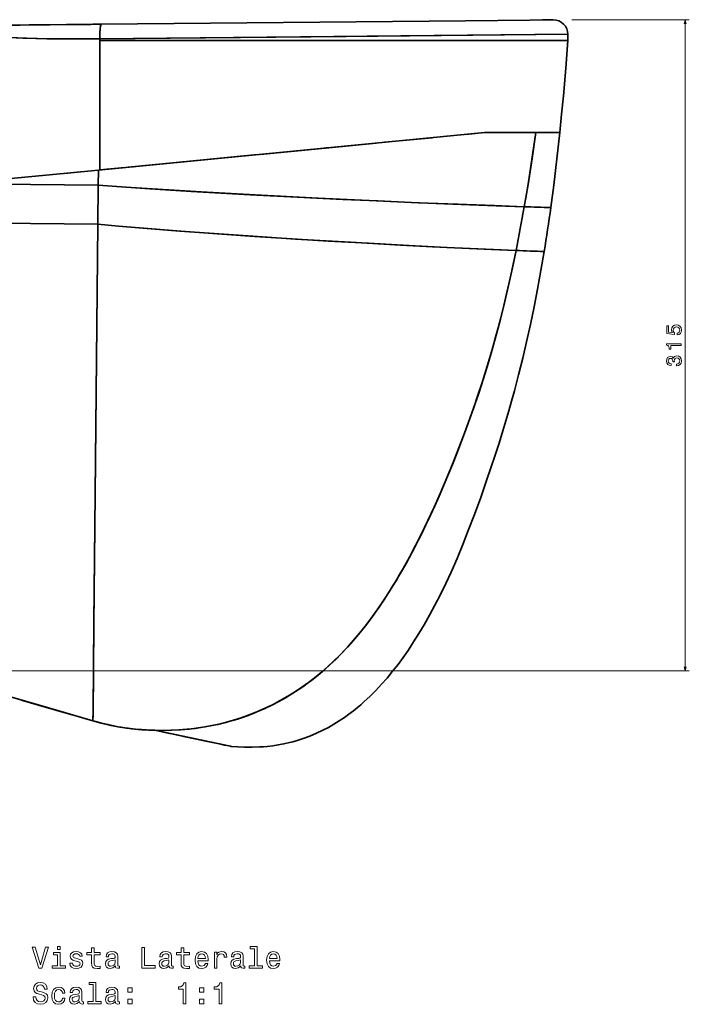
# Model space of a CAD drawing. Extents: x 410 to 1776, y 13 to 1531.
# Tile 7 of 8: x 1452 to 1776, y 794 to 1271. Entities that reach past the tile are written whole.
import ezdxf

# ---------------------------------------------------------------- set-up
doc = ezdxf.new("R2010")
doc.units = 0

msp = doc.modelspace()

# ---------------------------------------------------------------- linework, layer by layer
at = {"color": 7, "lineweight": 35}
for p, q in [((1461.04, 1268.3), (1391.96, 1267.62)), ((1430.91, 1268.01), (1491.67, 1268.6)), ((1430.91, 1268.01), (1491.67, 1268.6)), ((1486.64, 1268.55), (1461.04, 1268.3)), ((1461.04, 1268.3), (1486.64, 1268.55)), ((1668.13, 1270.33), (1491.68, 1268.6)), ((1668.13, 1270.33), (1491.68, 1268.6)), ((1699.23, 1270.64), (1668.13, 1270.33)), ((1699.23, 1270.64), (1668.13, 1270.33)), ((1490.92, 1261.6), (1717.62, 1263.75)), ((1490.26, 1198.04), (1677.28, 1216.18)), ((1678.14, 1216.22), (1702.11, 1216.22)), ((1624.82, 1211.09), (1601.93, 1208.87)), ((1651.92, 1213.72), (1628.88, 1211.48)), ((1567.37, 1205.52), (1532.87, 1202.17)), ((1601.93, 1208.87), (1568.61, 1205.64)), ((1532.87, 1202.17), (1504.67, 1199.43)), ((1490.26, 1198.04), (1421.41, 1191.36)), ((1421.41, 1191.36), (1490.14, 1190.68)), ((1490.14, 1190.68), (1421.41, 1191.36)), ((1490, 1171.81), (1346.34, 1173.22)), ((1490, 1171.81), (1346.34, 1173.22))]:
    msp.add_line(p, q, dxfattribs=at)
at = {"color": 7, "lineweight": 35, "ltscale": 0.121478}
msp.add_line((1491.5, 1268.6), (1486.64, 1268.55), dxfattribs=at)
at = {"color": 7, "lineweight": 35, "ltscale": 0.121481}
msp.add_line((1486.64, 1268.55), (1491.5, 1268.6), dxfattribs=at)
at = {"color": 7, "lineweight": 35, "ltscale": 0.003134}
for p, q in [((1491.68, 1268.6), (1491.55, 1268.6)), ((1491.55, 1268.6), (1491.68, 1268.6))]:
    msp.add_line(p, q, dxfattribs=at)
at = {"color": 7, "lineweight": 35, "ltscale": 0.15475}
msp.add_line((1705.42, 1270.7), (1699.23, 1270.64), dxfattribs=at)
at = {"color": 7, "lineweight": 35, "ltscale": 0.154753}
msp.add_line((1705.42, 1270.7), (1699.23, 1270.64), dxfattribs=at)
at = {"color": 7, "lineweight": 35, "ltscale": 0.095427}
msp.add_line((1709.24, 1270.74), (1705.42, 1270.7), dxfattribs=at)
at = {"color": 7, "lineweight": 35, "ltscale": 0.095424}
msp.add_line((1709.24, 1270.74), (1705.42, 1270.7), dxfattribs=at)
at = {"color": 7, "lineweight": 35, "ltscale": 0.03289}
msp.add_line((1710.56, 1270.75), (1709.24, 1270.74), dxfattribs=at)
at = {"color": 7, "lineweight": 35, "ltscale": 0.032893}
msp.add_line((1710.56, 1270.75), (1709.24, 1270.74), dxfattribs=at)
at = {"color": 7, "lineweight": 13}
for p, q in [((1719.62, 1270.82), (1776.47, 1270.82)), ((1774.47, 955.75), (1774.47, 1270.82)), ((1206.82, 955.75), (1776.47, 955.75))]:
    msp.add_line(p, q, dxfattribs=at)
at = {"color": 7, "lineweight": 35, "ltscale": 0.076443}
msp.add_line((1717.62, 1260.69), (1717.62, 1263.75), dxfattribs=at)
msp.add_line((1717.62, 1260.69), (1717.62, 1263.75), dxfattribs=at)
at = {"color": 7, "lineweight": 35, "ltscale": 0.004801}
msp.add_line((1490.92, 1261.6), (1490.73, 1261.6), dxfattribs=at)
msp.add_line((1490.92, 1261.6), (1490.73, 1261.6), dxfattribs=at)
at = {"color": 7, "lineweight": 35, "ltscale": 0.019556}
msp.add_line((1490.92, 1260.82), (1490.92, 1261.6), dxfattribs=at)
at = {"color": 7, "lineweight": 35, "ltscale": 0.01955}
msp.add_line((1490.92, 1260.82), (1490.92, 1261.6), dxfattribs=at)
at = {"color": 7, "lineweight": 35, "ltscale": 0.328146}
msp.add_line((1490.92, 1247.69), (1490.92, 1260.82), dxfattribs=at)
at = {"color": 7, "lineweight": 35, "ltscale": 0.32814}
msp.add_line((1490.92, 1247.69), (1490.92, 1260.82), dxfattribs=at)
at = {"color": 7, "lineweight": 35, "ltscale": 0.342346}
msp.add_line((1490.92, 1234), (1490.92, 1247.69), dxfattribs=at)
at = {"color": 7, "lineweight": 35, "ltscale": 0.342355}
msp.add_line((1490.92, 1234), (1490.92, 1247.69), dxfattribs=at)
at = {"color": 7, "lineweight": 35, "ltscale": 0.339578}
msp.add_line((1490.92, 1220.42), (1490.92, 1234), dxfattribs=at)
at = {"color": 7, "lineweight": 35, "ltscale": 0.339584}
msp.add_line((1490.92, 1220.42), (1490.92, 1234), dxfattribs=at)
at = {"color": 7, "lineweight": 35, "ltscale": 0.3375}
msp.add_line((1490.91, 1206.92), (1490.92, 1220.42), dxfattribs=at)
at = {"color": 7, "lineweight": 35, "ltscale": 0.337491}
msp.add_line((1490.91, 1206.92), (1490.92, 1220.42), dxfattribs=at)
at = {"color": 7, "lineweight": 35, "ltscale": 0.451518}
msp.add_line((1668.97, 1215.37), (1651, 1213.63), dxfattribs=at)
at = {"color": 7, "lineweight": 35, "ltscale": 0.228279}
msp.add_line((1677.28, 1216.18), (1668.19, 1215.3), dxfattribs=at)
at = {"color": 7, "lineweight": 35, "ltscale": 0.000257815}
msp.add_line((1677.27, 1216.18), (1677.28, 1216.18), dxfattribs=at)
at = {"color": 7, "lineweight": 35, "ltscale": 0.021503}
msp.add_line((1677.28, 1216.18), (1678.14, 1216.22), dxfattribs=at)
at = {"color": 7, "lineweight": 35, "ltscale": 0.202155}
msp.add_line((1686.22, 1216.22), (1678.14, 1216.22), dxfattribs=at)
at = {"color": 7, "lineweight": 35, "ltscale": 0.24718}
msp.add_line((1708.1, 1216.22), (1698.21, 1216.22), dxfattribs=at)
at = {"color": 7, "lineweight": 35, "ltscale": 0.291644}
msp.add_line((1702.11, 1216.22), (1713.78, 1216.22), dxfattribs=at)
at = {"color": 7, "lineweight": 35, "ltscale": 0.014343}
msp.add_line((1713.78, 1216.22), (1713.2, 1216.22), dxfattribs=at)
at = {"color": 7, "lineweight": 35, "ltscale": 0.000744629}
msp.add_line((1713.78, 1216.22), (1713.81, 1216.22), dxfattribs=at)
at = {"color": 7, "lineweight": 35, "ltscale": 0.22045}
msp.add_line((1490.91, 1198.1), (1490.91, 1206.92), dxfattribs=at)
at = {"color": 7, "lineweight": 35, "ltscale": 0.220447}
msp.add_line((1490.91, 1198.1), (1490.91, 1206.92), dxfattribs=at)
at = {"color": 7, "lineweight": 35, "ltscale": 0.016793}
msp.add_line((1601.33, 1208.81), (1600.66, 1208.75), dxfattribs=at)
at = {"color": 7, "lineweight": 35, "ltscale": 0.01851}
msp.add_line((1531.81, 1202.07), (1531.07, 1201.99), dxfattribs=at)
at = {"color": 7, "lineweight": 35, "ltscale": 0.188802}
msp.add_line((1474, 1196.46), (1481.52, 1197.19), dxfattribs=at)
at = {"color": 7, "lineweight": 35, "ltscale": 0.18258}
msp.add_line((1490.19, 1190.73), (1490.26, 1198.04), dxfattribs=at)
msp.add_line((1490.19, 1190.73), (1490.26, 1198.04), dxfattribs=at)
at = {"color": 7, "lineweight": 35, "ltscale": 0.016351}
for p, q in [((1490.26, 1198.04), (1490.91, 1198.1)), ((1490.91, 1198.1), (1490.26, 1198.04))]:
    msp.add_line(p, q, dxfattribs=at)
at = {"color": 7, "lineweight": 35, "ltscale": 0.304008}
msp.add_line((1503.02, 1199.27), (1490.91, 1198.1), dxfattribs=at)
at = {"color": 7, "lineweight": 35, "ltscale": 0.185014}
msp.add_line((1498.28, 1198.81), (1490.91, 1198.1), dxfattribs=at)
at = {"color": 7, "lineweight": 35, "ltscale": 0.007405}
msp.add_line((1507.34, 1199.69), (1507.04, 1199.66), dxfattribs=at)
at = {"color": 7, "lineweight": 35, "ltscale": 0.471724}
msp.add_line((1490.19, 1190.68), (1490, 1171.81), dxfattribs=at)
at = {"color": 7, "lineweight": 35, "ltscale": 0.471721}
msp.add_line((1490, 1171.81), (1490.19, 1190.68), dxfattribs=at)
at = {"color": 7, "lineweight": 35, "ltscale": 0.18075}
msp.add_line((1524.75, 925.46), (1517.67, 926.96), dxfattribs=at)
at = {"color": 7, "lineweight": 35, "ltscale": 0.180516}
msp.add_line((1524.74, 925.46), (1517.67, 926.96), dxfattribs=at)
at = {"color": 7, "lineweight": 35, "ltscale": 0.402622}
msp.add_line((1547.24, 920.72), (1531.48, 924.04), dxfattribs=at)
at = {"color": 7, "lineweight": 35, "ltscale": 0.057486}
msp.add_line((1553.64, 919.38), (1551.39, 919.85), dxfattribs=at)
at = {"color": 7, "lineweight": 35, "ltscale": 0.002428}
msp.add_line((1553.64, 919.38), (1553.54, 919.4), dxfattribs=at)
at = {"color": 7, "lineweight": 35}
for points in [[(1491.5, 1268.6), (1487.56, 1268.58), (1466.72, 1268.36), (1461.04, 1268.3)], [(1491.68, 1268.6), (1491.61, 1268.58), (1491.57, 1268.54), (1491.5, 1268.43), (1491.42, 1268.22), (1491.27, 1267.64), (1491.1, 1266.38), (1490.97, 1264.71), (1490.92, 1262.64), (1490.92, 1261.61)], [(1490.73, 1261.6), (1484.26, 1261.53), (1477.79, 1261.53), (1471.34, 1261.56), (1466.08, 1261.62), (1460.83, 1261.71), (1453.91, 1261.9), (1447, 1262.17), (1437.85, 1262.65), (1427.74, 1263.32), (1419.71, 1263.92), (1410.64, 1264.64), (1401.62, 1265.35), (1392.64, 1265.99), (1388.83, 1266.24)], [(1490.73, 1261.6), (1486.2, 1261.56), (1481.69, 1261.54), (1470.76, 1261.57), (1465.32, 1261.63), (1459.9, 1261.73), (1451.05, 1261.98), (1442.27, 1262.37), (1437.18, 1262.66), (1432.12, 1262.99), (1425.43, 1263.47), (1412.23, 1264.51), (1402.64, 1265.27), (1395.69, 1265.78), (1388.83, 1266.24)], [(1490.92, 1261.6), (1610.27, 1262.73), (1717.62, 1263.75)], [(1717.62, 1260.69), (1716.59, 1247.34), (1715.46, 1233.99), (1714.64, 1225.1), (1713.78, 1216.22)], [(1717.62, 1260.69), (1716.59, 1247.34), (1715.46, 1233.99), (1714.64, 1225.1), (1713.78, 1216.22)], [(1696.54, 1180.33), (1697.57, 1186.33), (1698.55, 1192.33), (1699.58, 1198.88), (1700.57, 1205.43), (1702.11, 1216.22)], [(1702.11, 1216.22), (1700.3, 1203.64), (1699.34, 1197.35), (1698.35, 1191.07), (1696.54, 1180.33)], [(1713.81, 1216.22), (1712.38, 1203.5), (1710.82, 1190.78), (1709.37, 1179.9)], [(1713.81, 1216.22), (1712.38, 1203.5), (1710.82, 1190.78), (1709.37, 1179.9)], [(1490.19, 1190.68), (1503.52, 1189.76), (1516.52, 1188.91), (1540.01, 1187.48), (1566.28, 1186.02), (1596.65, 1184.47), (1624.9, 1183.16), (1645.36, 1182.28), (1664.37, 1181.51), (1682.15, 1180.84), (1696.54, 1180.33)], [(1696.54, 1180.33), (1682.85, 1180.81), (1665.94, 1181.45), (1641.72, 1182.43), (1625.55, 1183.13), (1608.73, 1183.89), (1586.57, 1184.97), (1563.8, 1186.15), (1549.58, 1186.93), (1535.23, 1187.76), (1512.75, 1189.15), (1501.47, 1189.9), (1490.19, 1190.68)], [(1487.66, 931.56), (1487.69, 936.38), (1488.05, 979.22), (1488.69, 1041.05), (1490, 1171.81)], [(1487.66, 931.56), (1487.68, 934.86), (1488.04, 977.82), (1488.69, 1041.58), (1490, 1171.81)], [(1490, 1171.81), (1500.08, 1170.93), (1510.15, 1170.09), (1530.25, 1168.5), (1550.23, 1167.05), (1565.95, 1165.97), (1581.51, 1164.96), (1601.56, 1163.73), (1621.16, 1162.61), (1640.57, 1161.57), (1659, 1160.65), (1685.41, 1159.45), (1692.56, 1159.15)], [(1692.56, 1159.15), (1680.69, 1159.66), (1666.36, 1160.3), (1652.02, 1160.99), (1636.57, 1161.78), (1612.45, 1163.1), (1585.74, 1164.69), (1572.01, 1165.57), (1558.07, 1166.5), (1543.97, 1167.49), (1529.75, 1168.54), (1509.92, 1170.1), (1499.97, 1170.94), (1490, 1171.81)], [(1517.67, 926.96), (1521.76, 926.91), (1525.9, 926.99), (1530.1, 927.21), (1534.35, 927.58), (1536.49, 927.82), (1538.65, 928.1), (1541.95, 928.61), (1545.27, 929.22), (1548.61, 929.94), (1551.94, 930.76), (1553.99, 931.32), (1556.03, 931.92), (1558.07, 932.56), (1560.11, 933.24), (1562.81, 934.21), (1565.51, 935.25), (1568.18, 936.36), (1571.4, 937.8), (1574.58, 939.35), (1577.73, 940.99), (1580.84, 942.73), (1583.9, 944.56), (1587.2, 946.69), (1590.44, 948.92), (1593.61, 951.27), (1596.72, 953.72), (1599.74, 956.28), (1602.51, 958.75), (1605.2, 961.31), (1607.83, 963.93), (1610.9, 967.19), (1613.88, 970.54), (1616.77, 973.97), (1619.57, 977.49), (1622.65, 981.57), (1625.63, 985.73), (1628.52, 989.97), (1631.31, 994.27), (1633.99, 998.61), (1636.59, 1003), (1639.11, 1007.44), (1642.26, 1013.25), (1645.29, 1019.12), (1648.22, 1025.04), (1651.05, 1031.01), (1653.17, 1035.63), (1655.25, 1040.26), (1657.43, 1045.28), (1659.55, 1050.31), (1661.72, 1055.57), (1663.83, 1060.85), (1666.66, 1068.16), (1669.38, 1075.51), (1672.01, 1082.9), (1674.45, 1090.1), (1676.76, 1097.27), (1678.98, 1104.47), (1681.1, 1111.71), (1682.65, 1117.24), (1684.14, 1122.79), (1686.1, 1130.43), (1687.95, 1138.09), (1689.72, 1145.77), (1691.17, 1152.45), (1692.56, 1159.15)], [(1692.56, 1159.15), (1690.79, 1150.69), (1688.92, 1142.25), (1686.94, 1133.84), (1684.97, 1125.98), (1682.89, 1118.14), (1680.79, 1110.63), (1678.58, 1103.14), (1676.3, 1095.81), (1673.94, 1088.58), (1672.12, 1083.22), (1670.24, 1077.89), (1667.62, 1070.71), (1664.9, 1063.59), (1662.09, 1056.48), (1659.09, 1049.2), (1655.99, 1041.95), (1652.9, 1035.02), (1649.85, 1028.45), (1646.7, 1021.93), (1643.86, 1016.32), (1640.93, 1010.76), (1637.88, 1005.26), (1636.18, 1002.29), (1634.43, 999.35), (1632.78, 996.64), (1631.1, 993.95), (1628.71, 990.26), (1626.25, 986.62), (1623.72, 983.04), (1621.04, 979.4), (1618.27, 975.84), (1615.42, 972.35), (1612.48, 968.94), (1609.8, 966), (1607.04, 963.13), (1604.21, 960.35), (1601.31, 957.66), (1598.51, 955.22), (1595.66, 952.87), (1592.73, 950.6), (1589.25, 948.08), (1585.68, 945.69), (1582.05, 943.44), (1578.34, 941.32), (1574.58, 939.35), (1570.86, 937.55), (1567.09, 935.9), (1563.29, 934.38), (1559.5, 933.03), (1555.69, 931.81), (1551.87, 930.74), (1548.17, 929.84), (1544.48, 929.06), (1540.81, 928.42), (1537.16, 927.9), (1533.17, 927.46), (1529.22, 927.16), (1525.32, 926.98), (1521.47, 926.91), (1517.67, 926.96)], [(1706.17, 1158.61), (1704.62, 1149.47), (1702.96, 1140.35), (1701.31, 1131.86), (1699.55, 1123.4), (1697.68, 1114.96), (1695.79, 1106.97), (1693.8, 1099.01), (1691.73, 1091.16), (1690.4, 1086.31), (1689.02, 1081.48), (1687.61, 1076.65), (1686.15, 1071.84), (1684.32, 1065.94), (1682.43, 1060.06), (1680.4, 1053.91), (1678.31, 1047.77), (1675.42, 1039.55), (1672.42, 1031.37), (1669.44, 1023.59), (1666.76, 1016.87), (1663.96, 1010.18), (1661.05, 1003.55), (1658.47, 997.97), (1655.78, 992.44), (1653.29, 987.56), (1650.71, 982.74), (1648.02, 977.98), (1645.54, 973.81), (1642.96, 969.71), (1640.29, 965.66), (1637.88, 962.21), (1635.38, 958.83), (1632.79, 955.51), (1630.11, 952.27), (1627.44, 949.24), (1624.69, 946.3), (1621.83, 943.45), (1618.88, 940.7), (1617.37, 939.37), (1615.84, 938.07), (1613.75, 936.39), (1611.62, 934.76), (1609.44, 933.2), (1606.92, 931.51), (1604.34, 929.91), (1601.7, 928.4), (1599.01, 927), (1595.87, 925.51), (1592.67, 924.17), (1589.42, 922.96), (1586.11, 921.91), (1584.44, 921.44), (1582.76, 921.01), (1580.09, 920.41), (1577.4, 919.91), (1574.7, 919.5), (1571.98, 919.19), (1570.17, 919.02), (1568.35, 918.9), (1564.7, 918.77), (1561.05, 918.8), (1557.82, 918.94), (1554.59, 919.19)], [(1706.17, 1158.61), (1704.62, 1149.47), (1702.96, 1140.35), (1701.31, 1131.86), (1699.55, 1123.4), (1697.68, 1114.96), (1695.79, 1106.97), (1693.8, 1099.01), (1691.73, 1091.16), (1690.4, 1086.31), (1689.02, 1081.48), (1687.61, 1076.65), (1686.15, 1071.84), (1684.32, 1065.94), (1682.43, 1060.06), (1680.4, 1053.91), (1678.31, 1047.77), (1675.42, 1039.55), (1672.42, 1031.37), (1669.44, 1023.59), (1666.76, 1016.87), (1663.96, 1010.18), (1661.05, 1003.55), (1658.47, 997.97), (1655.78, 992.44), (1653.29, 987.56), (1650.71, 982.74), (1648.02, 977.98), (1645.54, 973.81), (1642.96, 969.71), (1640.29, 965.66), (1637.88, 962.21), (1635.38, 958.83), (1632.79, 955.51), (1630.11, 952.27), (1627.44, 949.24), (1624.69, 946.3), (1621.83, 943.45), (1618.88, 940.7), (1617.37, 939.37), (1615.84, 938.07), (1613.75, 936.39), (1611.62, 934.76), (1609.44, 933.2), (1606.92, 931.51), (1604.34, 929.91), (1601.7, 928.4), (1599.01, 927), (1595.87, 925.51), (1592.67, 924.17), (1589.42, 922.96), (1586.11, 921.91), (1584.44, 921.44), (1582.76, 921.01), (1580.09, 920.41), (1577.4, 919.91), (1574.7, 919.5), (1571.98, 919.19), (1570.17, 919.02), (1568.35, 918.9), (1564.7, 918.77), (1561.05, 918.8), (1557.82, 918.94), (1554.59, 919.19)], [(1345, 970.62), (1349.4, 969.51), (1363.08, 965.94), (1389.21, 959.08), (1398.13, 956.73), (1412.56, 952.86), (1430.44, 947.95), (1451.14, 942.13), (1471.14, 936.35), (1487.66, 931.56)], [(1345, 970.62), (1349.43, 969.51), (1363.05, 965.95), (1388.02, 959.4), (1396.67, 957.12), (1410.94, 953.3), (1428.7, 948.43), (1448.88, 942.77), (1470.48, 936.54), (1487.66, 931.56)], [(1452.16, 941.84), (1453.46, 941.46), (1461.3, 939.19), (1477, 934.66)], [(1517.67, 926.96), (1514.48, 927.08), (1511.32, 927.28), (1508.21, 927.55), (1504.42, 927.99), (1500.69, 928.56), (1497.02, 929.24), (1493.38, 930.05), (1490.52, 930.77), (1487.66, 931.56)], [(1487.66, 931.56), (1491.68, 930.46), (1495.73, 929.51), (1499.82, 928.71), (1503.94, 928.06), (1508.1, 927.56), (1510.48, 927.34), (1512.87, 927.17), (1515.27, 927.04), (1517.67, 926.96)], [(1554.59, 919.19), (1554.2, 919.27), (1536.19, 923.05), (1517.67, 926.96)], [(1554.59, 919.19), (1554.18, 919.27), (1541.96, 921.83), (1517.67, 926.96)]]:
    msp.add_lwpolyline(points, dxfattribs=at)
at = {"color": 7, "lineweight": 13}
for points in [[(1774.99, 1268.89), (1774.47, 1270.82), (1773.96, 1268.89)], [(1773.96, 957.69), (1774.47, 955.75), (1774.99, 957.69)]]:
    msp.add_lwpolyline(points, dxfattribs=at)
for points in [[(1770.65, 1118.26), (1771.48, 1118.48), (1772.12, 1118.97), (1772.52, 1119.7), (1772.68, 1120.63), (1772.49, 1121.65), (1772, 1122.44), (1771.21, 1122.95), (1770.2, 1123.14), (1769.27, 1122.97), (1768.53, 1122.48), (1768.06, 1121.73), (1767.88, 1120.75), (1768.01, 1119.99), (1768.34, 1119.41), (1766.45, 1119.69), (1766.45, 1122.76), (1765.62, 1122.76), (1765.62, 1119.01), (1769.34, 1118.46), (1769.34, 1119.27), (1768.86, 1119.85), (1768.69, 1120.6), (1768.8, 1121.24), (1769.12, 1121.74), (1769.62, 1122.05), (1770.25, 1122.16), (1770.89, 1122.05), (1771.38, 1121.73), (1771.7, 1121.23), (1771.81, 1120.6), (1771.74, 1120.06), (1771.51, 1119.65), (1771.14, 1119.35), (1770.65, 1119.19)], [(1772.47, 1113.1), (1772.47, 1114.02), (1765.42, 1114.02), (1765.42, 1113.34), (1766.04, 1113.16), (1766.45, 1112.79), (1766.69, 1112.24), (1766.77, 1111.47), (1767.49, 1111.47), (1767.49, 1113.1)], [(1770.27, 1103.27), (1770.35, 1103.27), (1771.31, 1103.43), (1772.04, 1103.91), (1772.5, 1104.65), (1772.68, 1105.64), (1772.5, 1106.69), (1772.06, 1107.48), (1771.35, 1107.98), (1770.45, 1108.16), (1769.85, 1108.08), (1769.37, 1107.86), (1768.99, 1107.5), (1768.72, 1107.01), (1768.18, 1107.67), (1767.31, 1107.9), (1766.52, 1107.75), (1765.93, 1107.32), (1765.55, 1106.61), (1765.42, 1105.64), (1765.58, 1104.73), (1766.03, 1104.04), (1766.73, 1103.59), (1767.67, 1103.43), (1767.74, 1103.43), (1767.74, 1104.33), (1767.1, 1104.41), (1766.63, 1104.67), (1766.35, 1105.1), (1766.25, 1105.69), (1766.33, 1106.22), (1766.54, 1106.6), (1766.89, 1106.83), (1767.35, 1106.92), (1767.84, 1106.83), (1768.18, 1106.59), (1768.38, 1106.17), (1768.44, 1105.59), (1768.43, 1105.2), (1769.23, 1105.2), (1769.21, 1105.69), (1769.3, 1106.33), (1769.54, 1106.8), (1769.93, 1107.09), (1770.45, 1107.19), (1771.03, 1107.08), (1771.46, 1106.78), (1771.74, 1106.32), (1771.83, 1105.7), (1771.73, 1105.07), (1771.42, 1104.6), (1770.94, 1104.31), (1770.27, 1104.2)], [(1464.71, 821.96), (1462.2, 813.44), (1459.62, 821.96), (1458.26, 821.96), (1461.48, 811.94), (1462.92, 811.94), (1466.08, 821.96)], [(1471.81, 822.29), (1470.47, 822.29), (1470.47, 820.85), (1471.81, 820.85)], [(1480.36, 816.45), (1479.13, 816.74), (1478.23, 817.07), (1477.92, 817.75), (1478.01, 818.22), (1478.31, 818.57), (1478.8, 818.79), (1479.51, 818.87), (1480.19, 818.79), (1480.72, 818.53), (1481.06, 818.14), (1481.21, 817.62), (1482.45, 817.62), (1482.45, 817.65), (1482.23, 818.58), (1481.64, 819.32), (1480.72, 819.78), (1479.51, 819.95), (1478.28, 819.78), (1477.39, 819.3), (1476.83, 818.6), (1476.66, 817.71), (1476.79, 816.84), (1477.19, 816.24), (1477.85, 815.8), (1478.82, 815.5), (1480.23, 815.16), (1481.09, 814.79), (1481.32, 814.51), (1481.41, 814.07), (1481.28, 813.54), (1480.94, 813.14), (1480.37, 812.88), (1479.62, 812.79), (1478.83, 812.88), (1478.26, 813.18), (1477.87, 813.67), (1477.71, 814.35), (1476.48, 814.35), (1476.68, 813.2), (1477.28, 812.36), (1478.21, 811.86), (1479.51, 811.67), (1480.86, 811.86), (1481.86, 812.36), (1482.46, 813.17), (1482.68, 814.22), (1482.52, 815.13), (1482.07, 815.75), (1481.34, 816.15)], [(1486.94, 818.34), (1486.94, 814.46), (1487.03, 813.21), (1487.43, 812.35), (1488.24, 811.84), (1489.61, 811.67), (1491.11, 811.74), (1491.11, 812.84), (1490.01, 812.75), (1489.02, 812.86), (1488.49, 813.22), (1488.26, 813.83), (1488.21, 814.68), (1488.21, 818.34), (1491.11, 818.34), (1491.11, 819.42), (1488.21, 819.42), (1488.21, 821.68), (1486.94, 821.68), (1486.94, 819.42), (1484.75, 819.42), (1484.75, 818.34)], [(1498.51, 812.95), (1498.51, 812.91), (1498.59, 812.42), (1498.8, 812.07), (1499.71, 811.8), (1500.42, 811.91), (1500.42, 812.89), (1500.11, 812.85), (1499.71, 813.04), (1499.64, 813.61), (1499.64, 817.62), (1499.47, 818.64), (1498.96, 819.36), (1498.08, 819.79), (1496.84, 819.95), (1495.63, 819.78), (1494.74, 819.29), (1494.18, 818.53), (1493.99, 817.52), (1493.99, 817.43), (1495.13, 817.43), (1495.23, 818.04), (1495.55, 818.47), (1496.06, 818.73), (1496.8, 818.83), (1497.51, 818.76), (1498.01, 818.54), (1498.31, 818.17), (1498.41, 817.65), (1498.36, 817.04), (1498.13, 816.74), (1497.55, 816.6), (1496.47, 816.48), (1495.23, 816.22), (1494.35, 815.76), (1493.83, 815.04), (1493.67, 813.97), (1493.82, 813.02), (1494.26, 812.32), (1494.98, 811.87), (1495.98, 811.71), (1497.32, 812.01)], [(1511.32, 811.94), (1517.75, 811.94), (1517.75, 813.15), (1512.65, 813.15), (1512.65, 821.94), (1511.32, 821.94)], [(1524.54, 812.95), (1524.54, 812.91), (1524.61, 812.42), (1524.83, 812.07), (1525.73, 811.8), (1526.44, 811.91), (1526.44, 812.89), (1526.14, 812.85), (1525.73, 813.04), (1525.66, 813.61), (1525.66, 817.62), (1525.49, 818.64), (1524.98, 819.36), (1524.11, 819.79), (1522.87, 819.95), (1521.66, 819.78), (1520.76, 819.29), (1520.2, 818.53), (1520.01, 817.52), (1520.01, 817.43), (1521.15, 817.43), (1521.25, 818.04), (1521.57, 818.47), (1522.09, 818.73), (1522.82, 818.83), (1523.53, 818.76), (1524.03, 818.54), (1524.34, 818.17), (1524.44, 817.65), (1524.38, 817.04), (1524.15, 816.74), (1523.57, 816.6), (1522.49, 816.48), (1521.25, 816.22), (1520.37, 815.76), (1519.85, 815.04), (1519.7, 813.97), (1519.84, 813.02), (1520.29, 812.32), (1521.01, 811.87), (1522, 811.71), (1523.34, 812.01)], [(1530.32, 818.34), (1530.32, 814.46), (1530.4, 813.21), (1530.81, 812.35), (1531.61, 811.84), (1532.98, 811.67), (1534.48, 811.74), (1534.48, 812.84), (1533.38, 812.75), (1532.39, 812.86), (1531.86, 813.22), (1531.63, 813.83), (1531.58, 814.68), (1531.58, 818.34), (1534.48, 818.34), (1534.48, 819.42), (1531.58, 819.42), (1531.58, 821.68), (1530.32, 821.68), (1530.32, 819.42), (1528.13, 819.42), (1528.13, 818.34)], [(1538.4, 815.44), (1543.47, 815.44), (1543.49, 816.03), (1543.26, 817.69), (1542.62, 818.93), (1541.61, 819.68), (1540.27, 819.95), (1538.96, 819.67), (1537.95, 818.86), (1537.3, 817.55), (1537.07, 815.82), (1537.29, 814.05), (1537.94, 812.75), (1538.93, 811.94), (1540.23, 811.67), (1541.35, 811.86), (1542.28, 812.35), (1542.95, 813.12), (1543.34, 814.16), (1542.09, 814.16), (1541.83, 813.58), (1541.45, 813.15), (1540.39, 812.81), (1539.57, 812.96), (1538.95, 813.47), (1538.54, 814.29), (1538.4, 815.4)], [(1546.44, 811.94), (1547.71, 811.94), (1547.71, 816.37), (1547.84, 817.43), (1548.23, 818.2), (1548.86, 818.66), (1549.71, 818.82), (1550.34, 818.71), (1550.82, 818.43), (1551.11, 817.94), (1551.21, 817.27), (1552.49, 817.27), (1552.32, 818.44), (1551.84, 819.28), (1551.05, 819.78), (1549.97, 819.95), (1549.23, 819.84), (1548.6, 819.55), (1548.04, 819.06), (1547.59, 818.4), (1547.59, 819.68), (1546.44, 819.68)], [(1559.23, 812.95), (1559.23, 812.91), (1559.31, 812.42), (1559.52, 812.07), (1560.43, 811.8), (1561.14, 811.91), (1561.14, 812.89), (1560.83, 812.85), (1560.43, 813.04), (1560.36, 813.61), (1560.36, 817.62), (1560.19, 818.64), (1559.68, 819.36), (1558.8, 819.79), (1557.56, 819.95), (1556.35, 819.78), (1555.46, 819.29), (1554.9, 818.53), (1554.71, 817.52), (1554.71, 817.43), (1555.85, 817.43), (1555.95, 818.04), (1556.27, 818.47), (1556.79, 818.73), (1557.52, 818.83), (1558.23, 818.76), (1558.73, 818.54), (1559.03, 818.17), (1559.13, 817.65), (1559.08, 817.04), (1558.85, 816.74), (1558.27, 816.6), (1557.19, 816.48), (1555.95, 816.22), (1555.07, 815.76), (1554.55, 815.04), (1554.39, 813.97), (1554.54, 813.02), (1554.98, 812.32), (1555.7, 811.87), (1556.7, 811.71), (1558.04, 812.01)], [(1565.83, 821.22), (1565.83, 813.01), (1563.23, 813.01), (1563.23, 811.94), (1569.7, 811.94), (1569.7, 813.01), (1567.1, 813.01), (1567.1, 822.29), (1563.85, 822.29), (1563.85, 821.22)], [(1573.1, 815.44), (1578.17, 815.44), (1578.18, 816.03), (1577.95, 817.69), (1577.32, 818.93), (1576.31, 819.68), (1574.97, 819.95), (1573.66, 819.67), (1572.65, 818.86), (1572, 817.55), (1571.77, 815.82), (1571.99, 814.05), (1572.64, 812.75), (1573.63, 811.94), (1574.93, 811.67), (1576.05, 811.86), (1576.97, 812.35), (1577.65, 813.12), (1578.04, 814.16), (1576.79, 814.16), (1576.53, 813.58), (1576.15, 813.15), (1575.09, 812.81), (1574.26, 812.96), (1573.64, 813.47), (1573.24, 814.29), (1573.1, 815.4)], [(1471.77, 813.01), (1471.77, 819.42), (1468.51, 819.42), (1468.51, 818.34), (1470.5, 818.34), (1470.5, 813.01), (1467.91, 813.01), (1467.91, 811.94), (1474.39, 811.94), (1474.39, 813.01)], [(1498.37, 814.65), (1498.2, 813.9), (1497.74, 813.33), (1497.04, 812.95), (1496.19, 812.82), (1495.65, 812.89), (1495.26, 813.12), (1495.01, 813.53), (1494.94, 814.09), (1495, 814.59), (1495.23, 814.95), (1496.15, 815.36), (1497.32, 815.53), (1498.37, 815.88)], [(1524.39, 814.65), (1524.22, 813.9), (1523.76, 813.33), (1523.07, 812.95), (1522.22, 812.82), (1521.67, 812.89), (1521.28, 813.12), (1521.04, 813.53), (1520.96, 814.09), (1521.02, 814.59), (1521.25, 814.95), (1522.17, 815.36), (1523.34, 815.53), (1524.39, 815.88)], [(1538.4, 816.51), (1538.56, 817.5), (1538.95, 818.24), (1539.54, 818.69), (1540.32, 818.84), (1541.08, 818.69), (1541.67, 818.24), (1542.03, 817.5), (1542.16, 816.51)], [(1559.09, 814.65), (1558.92, 813.9), (1558.46, 813.33), (1557.77, 812.95), (1556.92, 812.82), (1556.37, 812.89), (1555.98, 813.12), (1555.73, 813.53), (1555.66, 814.09), (1555.72, 814.59), (1555.95, 814.95), (1556.87, 815.36), (1558.04, 815.53), (1559.09, 815.88)], [(1573.1, 816.51), (1573.26, 817.5), (1573.64, 818.24), (1574.23, 818.69), (1575.01, 818.84), (1575.78, 818.69), (1576.37, 818.24), (1576.73, 817.5), (1576.86, 816.51)], [(1459.93, 797.96), (1458.62, 797.96), (1458.9, 796.44), (1459.62, 795.31), (1460.73, 794.64), (1462.23, 794.39), (1463.72, 794.62), (1464.83, 795.26), (1465.53, 796.25), (1465.79, 797.56), (1465.58, 798.74), (1464.97, 799.51), (1463.99, 800.01), (1462.68, 800.39), (1461.55, 800.66), (1460.82, 800.98), (1460.4, 801.44), (1460.27, 802.16), (1460.4, 802.81), (1460.78, 803.3), (1461.35, 803.63), (1462.15, 803.74), (1462.95, 803.6), (1463.59, 803.21), (1464, 802.56), (1464.21, 801.68), (1465.52, 801.68), (1465.52, 801.71), (1465.29, 803.07), (1464.61, 804.07), (1463.54, 804.71), (1462.1, 804.92), (1460.81, 804.71), (1459.8, 804.1), (1459.15, 803.17), (1458.92, 801.96), (1459.11, 800.88), (1459.65, 800.14), (1460.52, 799.65), (1461.7, 799.28), (1462.87, 798.94), (1463.74, 798.63), (1464.28, 798.17), (1464.47, 797.42), (1464.29, 796.65), (1463.85, 796.08), (1463.17, 795.72), (1462.29, 795.6), (1461.31, 795.76), (1460.56, 796.22), (1460.09, 796.97)], [(1472.82, 799.84), (1474.08, 799.84), (1473.82, 800.99), (1473.2, 801.9), (1472.23, 802.46), (1470.98, 802.68), (1469.6, 802.39), (1468.54, 801.58), (1467.88, 800.27), (1467.65, 798.51), (1467.87, 796.77), (1468.51, 795.47), (1469.54, 794.67), (1470.94, 794.39), (1472.17, 794.61), (1473.14, 795.21), (1473.8, 796.16), (1474.09, 797.43), (1472.88, 797.43), (1472.66, 796.62), (1472.26, 796.02), (1471.68, 795.65), (1470.98, 795.53), (1470.1, 795.72), (1469.47, 796.29), (1469.08, 797.23), (1468.95, 798.56), (1469.08, 799.85), (1469.48, 800.79), (1470.13, 801.37), (1470.98, 801.57), (1471.73, 801.44), (1472.29, 801.11), (1472.66, 800.56)], [(1481.17, 795.67), (1481.17, 795.63), (1481.24, 795.14), (1481.45, 794.79), (1482.36, 794.52), (1483.07, 794.64), (1483.07, 795.62), (1482.77, 795.57), (1482.36, 795.76), (1482.29, 796.34), (1482.29, 800.34), (1482.12, 801.37), (1481.61, 802.09), (1480.73, 802.52), (1479.49, 802.68), (1478.28, 802.5), (1477.39, 802.01), (1476.83, 801.25), (1476.64, 800.24), (1476.64, 800.16), (1477.78, 800.16), (1477.88, 800.76), (1478.2, 801.19), (1478.72, 801.45), (1479.45, 801.55), (1480.16, 801.48), (1480.66, 801.26), (1480.96, 800.89), (1481.06, 800.37), (1481.01, 799.77), (1480.78, 799.46), (1480.2, 799.32), (1479.12, 799.2), (1477.88, 798.94), (1477, 798.48), (1476.48, 797.76), (1476.32, 796.7), (1476.47, 795.75), (1476.92, 795.04), (1477.64, 794.59), (1478.63, 794.43), (1479.97, 794.74)], [(1487.77, 803.94), (1487.77, 795.73), (1485.16, 795.73), (1485.16, 794.67), (1491.63, 794.67), (1491.63, 795.73), (1489.03, 795.73), (1489.03, 805.01), (1485.78, 805.01), (1485.78, 803.94)], [(1498.51, 795.67), (1498.51, 795.63), (1498.59, 795.14), (1498.8, 794.79), (1499.71, 794.52), (1500.42, 794.64), (1500.42, 795.62), (1500.11, 795.57), (1499.71, 795.76), (1499.64, 796.34), (1499.64, 800.34), (1499.47, 801.37), (1498.96, 802.09), (1498.08, 802.52), (1496.84, 802.68), (1495.63, 802.5), (1494.74, 802.01), (1494.18, 801.25), (1493.99, 800.24), (1493.99, 800.16), (1495.13, 800.16), (1495.23, 800.76), (1495.55, 801.19), (1496.06, 801.45), (1496.8, 801.55), (1497.51, 801.48), (1498.01, 801.26), (1498.31, 800.89), (1498.41, 800.37), (1498.36, 799.77), (1498.13, 799.46), (1497.55, 799.32), (1496.47, 799.2), (1495.23, 798.94), (1494.35, 798.48), (1493.83, 797.76), (1493.67, 796.7), (1493.82, 795.75), (1494.26, 795.04), (1494.98, 794.59), (1495.98, 794.43), (1497.32, 794.74)], [(1504.58, 800.26), (1506.57, 800.26), (1506.57, 802.4), (1504.58, 802.4)], [(1531.34, 794.67), (1532.65, 794.67), (1532.65, 804.74), (1531.67, 804.74), (1531.41, 803.86), (1530.89, 803.27), (1530.1, 802.92), (1529, 802.81), (1529, 801.78), (1531.34, 801.78)], [(1539.28, 800.26), (1541.27, 800.26), (1541.27, 802.4), (1539.28, 802.4)], [(1548.69, 794.67), (1550, 794.67), (1550, 804.74), (1549.02, 804.74), (1548.76, 803.86), (1548.24, 803.27), (1547.45, 802.92), (1546.35, 802.81), (1546.35, 801.78), (1548.69, 801.78)], [(1481.02, 797.37), (1480.85, 796.62), (1480.39, 796.05), (1479.7, 795.67), (1478.85, 795.54), (1478.3, 795.62), (1477.91, 795.85), (1477.66, 796.25), (1477.59, 796.81), (1477.65, 797.32), (1477.88, 797.68), (1478.8, 798.08), (1479.97, 798.25), (1481.02, 798.6)], [(1498.37, 797.37), (1498.2, 796.62), (1497.74, 796.05), (1497.04, 795.67), (1496.19, 795.54), (1495.65, 795.62), (1495.26, 795.85), (1495.01, 796.25), (1494.94, 796.81), (1495, 797.32), (1495.23, 797.68), (1496.15, 798.08), (1497.32, 798.25), (1498.37, 798.6)], [(1504.58, 794.67), (1506.57, 794.67), (1506.57, 796.81), (1504.58, 796.81)], [(1539.28, 794.67), (1541.27, 794.67), (1541.27, 796.81), (1539.28, 796.81)]]:
    msp.add_lwpolyline(points, close=True, dxfattribs=at)
at = {"color": 7, "lineweight": 35}
for centre, radius, start, end in [((6828.44, -548955.44), 550249.94, 90.5588964, 90.5660954), ((1710.62, 1263.75), 7, 0, 90.562), ((1710.62, 1263.75), 7, 0, 90.562), ((1935.13, 591034.5), 589773.85, 269.95684436, 269.97887172), ((1935.13, 591034.5), 589773.86, 269.95684436, 269.97887172), ((1678.14, 1207.32), 8.9, 90.0001, 95.541), ((1678.14, 1207.32), 8.9, 90.0001, 95.541), ((1678.14, 1207.32), 8.9, 90, 95.5411), ((912.7, 1316.64), 795.6, 348.58248, 350.1342), ((912.7, 1316.64), 795.6, 348.58248, 350.1342), ((1857.63, 5822.73), 4645.19, 268.01263, 268.171), ((1856.64, 5792.32), 4614.77, 268.01187, 268.17128), ((819.68, 1303.01), 898.17, 350.74844, 352.12168), ((819.68, 1303.01), 898.17, 350.74844, 352.12168), ((1834.09, 4563.78), 3407.57, 267.61956, 267.8485), ((1834.04, 4562.52), 3406.3, 267.61957, 267.8486), ((1520.93, 1045.47), 118.66, 253.72, 256.1954), ((1520.02, 1042), 115.08, 253.668, 259.4099), ((1519.26, 1038.43), 111.43, 257.3476, 264.1707), ((1520.69, 1052.3), 125.37, 264.8942, 266.3431), ((1521.08, 1057.77), 130.86, 264.9421, 268.5084), ((6025.72, 22214.01), 21759.16, 258.080047, 258.133623)]:
    msp.add_arc(centre, radius, start, end, dxfattribs=at)
for centre, major_axis, ratio, start_param, end_param in [((1491.75, 1261.59), (0.07, -7.02), 0.118135, 3.144828, 3.574204), ((1491.75, 1261.6), (0.07, -7), 0.118251, 3.827505, 4.71063)]:
    msp.add_ellipse(centre, major_axis=major_axis, ratio=ratio, start_param=start_param, end_param=end_param, dxfattribs=at)

doc.saveas('drawing.dxf')
